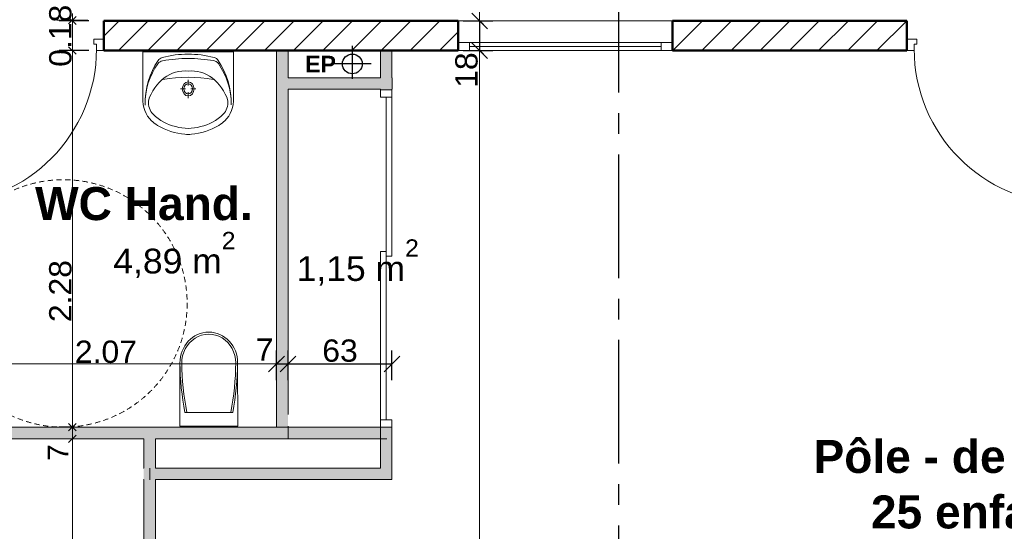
# Model space of a CAD drawing. Extents: x -61922 to 269817, y -51921 to -896.
# Tile 17 of 37: x -37133 to -31166, y -37526 to -34423. Entities that reach past the tile are written whole.
import ezdxf

# ---------------------------------------------------------------- set-up
doc = ezdxf.new("R2010")
doc.units = 0
doc.header["$LTSCALE"] = 0.1
doc.header["$MEASUREMENT"] = 0
doc.linetypes.add('AXES2', pattern=[1.125, 0.75, -0.125, 0.125, -0.125])
doc.linetypes.add('Discontinu', pattern=[529.166651, 317.499995, -211.666656])
doc.layers.get('0').update_dxf_attribs({"lineweight": 9})
doc.layers.get('Defpoints').update_dxf_attribs({"lineweight": 9})
for name, color, linetype, lineweight in [('Cloisons', 7, 'Continuous', 9), ('Cotat_ 1_50', 7, 'Continuous', 9), ('Murs Périphériques', 7, 'Continuous', 9), ('Murs Refend', 7, 'Continuous', 9), ('Plomberie Sanitaire', 7, 'Continuous', 9), ('Revetement Sols', 7, 'Continuous', 9), ('Texte 2D', 7, 'Continuous', 9), ('Toiture Terrasse', 7, 'Continuous', 9)]:
    doc.layers.add(name, color=color, linetype=linetype, lineweight=lineweight)
doc.styles.add('STYLE_GENERE_2', font='swissc.ttf', dxfattribs={"width": 1.25})
doc.styles.add('STYLE_GENERE_6', font='arialbd.ttf')
doc.dimstyles.new('COTATION_EN_M', dxfattribs={"dimtxt": 135, "dimasz": 45, "dimexe": 80, "dimexo": 10, "dimgap": 3, "dimtad": 1, "dimlfac": 0.001, "dimzin": 0, "dimdsep": 46, "dimtxsty": 'STYLE_GENERE_2', "dimblk": 'OBLIQUE', "dimcen": 2.5, "dimclrd": 256, "dimclre": 256, "dimclrt": 256, "dimadec": 0, "dimazin": 0, "dimtfac": 1, "dimtix": 1, "dimtmove": 1, "dimatfit": 3, "dimldrblk": 'OBLIQUE', "dimfxl": 100, "dimfxlon": 1, "dimtfillclr": 256, "dimtolj": 1, "dimtzin": 1, "dimlwd": -1, "dimarcsym": 0})
doc.dimstyles.new('COTE CM', dxfattribs={"dimtxt": 135, "dimasz": 95, "dimexe": 80, "dimexo": 10, "dimgap": 10, "dimtad": 1, "dimdec": 0, "dimlfac": 0.1, "dimzin": 0, "dimtxsty": 'STYLE_GENERE_2', "dimblk": 'OBLIQUE', "dimcen": 0.09, "dimclrd": 256, "dimclre": 256, "dimclrt": 256, "dimadec": 0, "dimazin": 0, "dimtfac": 1, "dimtdec": 0, "dimtmove": 1, "dimatfit": 3, "dimfxl": 100, "dimfxlon": 1, "dimtolj": 1, "dimtzin": 0, "dimarcsym": 0})
pattern_1 = [(45, (-49431.77, -45033.68), (-88.38835, 88.38835), [])]

# ---------------------------------------------------------------- blocks, each defined once
blk = doc.blocks.new('_Oblique')
at = {"color": 0, "linetype": 'ByBlock', "lineweight": -2}
blk.add_line((-0.5, -0.5), (0.5, 0.5), dxfattribs=at)
blk = doc.blocks.new('*D890')
at = {"lineweight": -2, "transparency": 16777216}
for p, q in [((-34245.6, -32842.7), (-34425.6, -32842.7)), ((-34445.6, -34430.8), (-34265.6, -34430.8))]:
    blk.add_line(p, q, dxfattribs=at)
at = {"transparency": 16777216}
blk.add_line((-34345.6, -32842.7), (-34345.6, -34430.8), dxfattribs=at)
at = {"layer": 'Defpoints', "color": 0, "transparency": 16777216}
for p in [(-34111.8, -32842.7), (-34476.6, -34430.8), (-34345.6, -34430.8)]:
    blk.add_point(p, dxfattribs=at)
at = {"transparency": 16777216, "xscale": 45, "yscale": 45, "zscale": 45}
for p, rotation in [((-34345.6, -32842.7), 90), ((-34345.6, -34430.8), 270)]:
    blk.add_blockref('_Oblique', p, dxfattribs=dict(at, rotation=rotation))
at = {"transparency": 16777216, "insert": (-34417.9, -33636.7), "char_height": 135, "attachment_point": 5, "rotation": 90, "style": 'STYLE_GENERE_2'}
blk.add_mtext('\\A1;1.59', dxfattribs=at)
blk = doc.blocks.new('*D891')
at = {"lineweight": -2, "transparency": 16777216}
for p, q in [((-34445.6, -34430.8), (-34265.6, -34430.8)), ((-34345.6, -34430.8), (-34345.6, -34610.8)), ((-34445.6, -34610.8), (-34265.6, -34610.8))]:
    blk.add_line(p, q, dxfattribs=at)
at = {"layer": 'Defpoints', "color": 0, "transparency": 16777216}
for p in [(-34476.3, -34430.8), (-34476.3, -34610.8), (-34345.6, -34610.8)]:
    blk.add_point(p, dxfattribs=at)
at = {"lineweight": -2, "transparency": 16777216, "xscale": 95, "yscale": 95, "zscale": 95}
for p, rotation in [((-34345.6, -34430.8), 90), ((-34345.6, -34610.8), 270)]:
    blk.add_blockref('_Oblique', p, dxfattribs=dict(at, rotation=rotation))
at = {"transparency": 16777216, "insert": (-34424.9, -34728.9), "char_height": 135, "attachment_point": 5, "rotation": 90, "style": 'STYLE_GENERE_2'}
blk.add_mtext('\\A1;18', dxfattribs=at)
blk = doc.blocks.new('*D892')
at = {"lineweight": -2, "transparency": 16777216}
for p, q in [((-34445.6, -34610.8), (-34265.6, -34610.8)), ((-34392.4, -41418.2), (-34265.6, -41418.2))]:
    blk.add_line(p, q, dxfattribs=at)
at = {"transparency": 16777216}
blk.add_line((-34345.6, -34610.8), (-34345.6, -41418.2), dxfattribs=at)
at = {"layer": 'Defpoints', "color": 0, "transparency": 16777216}
for p in [(-34476.3, -34610.8), (-34402.4, -41418.2), (-34345.6, -41418.2)]:
    blk.add_point(p, dxfattribs=at)
at = {"transparency": 16777216, "xscale": 45, "yscale": 45, "zscale": 45}
for p, rotation in [((-34345.6, -34610.8), 90), ((-34345.6, -41418.2), 270)]:
    blk.add_blockref('_Oblique', p, dxfattribs=dict(at, rotation=rotation))
at = {"transparency": 16777216, "insert": (-34417.9, -38014.5), "char_height": 135, "attachment_point": 5, "rotation": 90, "style": 'STYLE_GENERE_2'}
blk.add_mtext('\\A1;6.81', dxfattribs=at)
blk = doc.blocks.new('*D897')
at = {"lineweight": -2, "transparency": 16777216}
for p, q in [((-37644.1, -36610.1), (-37644.1, -36430.1)), ((-35576.6, -36610.1), (-35576.6, -36430.1))]:
    blk.add_line(p, q, dxfattribs=at)
at = {"transparency": 16777216}
blk.add_line((-37644.1, -36510.1), (-35576.6, -36510.1), dxfattribs=at)
at = {"layer": 'Defpoints', "color": 0, "transparency": 16777216}
for p in [(-35576.6, -36510.1), (-37644.1, -36894.7), (-35576.6, -36894.7)]:
    blk.add_point(p, dxfattribs=at)
at = {"transparency": 16777216, "xscale": 45, "yscale": 45, "zscale": 45, "rotation": 180}
blk.add_blockref('_Oblique', (-37644.1, -36510.1), dxfattribs=at)
at = {"transparency": 16777216, "xscale": 45, "yscale": 45, "zscale": 45}
blk.add_blockref('_Oblique', (-35576.6, -36510.1), dxfattribs=at)
at = {"transparency": 16777216, "insert": (-36610.4, -36437.7), "char_height": 135, "attachment_point": 5, "style": 'STYLE_GENERE_2'}
blk.add_mtext('\\A1;2.07', dxfattribs=at)
blk = doc.blocks.new('*D898')
at = {"lineweight": -2, "transparency": 16777216}
for p, q in [((-35576.6, -36610.1), (-35576.6, -36430.1)), ((-35506.6, -36610.1), (-35506.6, -36430.1)), ((-35576.6, -36510.1), (-35506.6, -36510.1))]:
    blk.add_line(p, q, dxfattribs=at)
at = {"layer": 'Defpoints', "color": 0, "transparency": 16777216}
for p in [(-35506.6, -36510.1), (-35576.6, -36894.7), (-35506.6, -36887.9)]:
    blk.add_point(p, dxfattribs=at)
at = {"lineweight": -2, "transparency": 16777216, "xscale": 95, "yscale": 95, "zscale": 95, "rotation": 180}
blk.add_blockref('_Oblique', (-35576.6, -36510.1), dxfattribs=at)
at = {"lineweight": -2, "transparency": 16777216, "xscale": 95, "yscale": 95, "zscale": 95}
blk.add_blockref('_Oblique', (-35506.6, -36510.1), dxfattribs=at)
at = {"transparency": 16777216, "insert": (-35648.8, -36423.6), "char_height": 135, "attachment_point": 5, "style": 'STYLE_GENERE_2'}
blk.add_mtext('\\A1;7', dxfattribs=at)
blk = doc.blocks.new('*D899')
at = {"lineweight": -2, "transparency": 16777216}
for p, q in [((-35506.6, -36610.1), (-35506.6, -36430.1)), ((-34876.8, -36610.1), (-34876.8, -36430.1)), ((-35506.6, -36510.1), (-34876.8, -36510.1))]:
    blk.add_line(p, q, dxfattribs=at)
at = {"layer": 'Defpoints', "color": 0, "transparency": 16777216}
for p in [(-34876.8, -36510.1), (-35506.6, -36887.9), (-34876.8, -36894.7)]:
    blk.add_point(p, dxfattribs=at)
at = {"lineweight": -2, "transparency": 16777216, "xscale": 95, "yscale": 95, "zscale": 95, "rotation": 180}
blk.add_blockref('_Oblique', (-35506.6, -36510.1), dxfattribs=at)
at = {"lineweight": -2, "transparency": 16777216, "xscale": 95, "yscale": 95, "zscale": 95}
blk.add_blockref('_Oblique', (-34876.8, -36510.1), dxfattribs=at)
at = {"transparency": 16777216, "insert": (-35191.7, -36430.8), "char_height": 135, "attachment_point": 5, "style": 'STYLE_GENERE_2'}
blk.add_mtext('\\A1;63', dxfattribs=at)
blk = doc.blocks.new('*D945')
at = {"lineweight": -2, "ltscale": 10, "transparency": 16777216}
for p, q in [((-49175.8, -32475.2), (-49319.8, -32583.2)), ((-46395, -36184.1), (-46539, -36292.1))]:
    blk.add_line(p, q, dxfattribs=at)
at = {"ltscale": 10, "transparency": 16777216}
blk.add_line((-49255.8, -32535.2), (-46475, -36244.1), dxfattribs=at)
at = {"layer": 'Defpoints', "color": 0, "ltscale": 10, "transparency": 16777216}
for p in [(671.9, -896.2), (-48934.3, -32294.2), (-46475, -36244.1)]:
    blk.add_point(p, dxfattribs=at)
at = {"ltscale": 10, "transparency": 16777216, "xscale": 45, "yscale": 45, "zscale": 45}
for p, rotation in [((-49255.8, -32535.2), 126.8603809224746), ((-46475, -36244.1), 306.8603809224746)]:
    blk.add_blockref('_Oblique', p, dxfattribs=dict(at, rotation=rotation))
at = {"ltscale": 10, "transparency": 16777216, "insert": (-47923.2, -34433), "char_height": 135, "attachment_point": 5, "rotation": 126.86038, "style": 'STYLE_GENERE_2'}
blk.add_mtext('\\A1;4.64', dxfattribs=at)
blk = doc.blocks.new('*D982')
at = {"ltscale": 10, "transparency": 16777216}
for p, q in [((-36813.6, -34430.8), (-36813.6, -34385.8)), ((-36813.6, -34430.8), (-36813.6, -34610.8)), ((-36813.6, -34610.8), (-36813.6, -34655.8))]:
    blk.add_line(p, q, dxfattribs=at)
at = {"lineweight": -2, "ltscale": 10, "transparency": 16777216}
for p, q in [((-36713.6, -34430.8), (-36893.6, -34430.8)), ((-36713.6, -34610.8), (-36893.6, -34610.8))]:
    blk.add_line(p, q, dxfattribs=at)
at = {"layer": 'Defpoints', "color": 0, "ltscale": 10, "transparency": 16777216}
for p in [(-36622.6, -34430.8), (-36813.6, -34610.8), (-36622.6, -34610.8)]:
    blk.add_point(p, dxfattribs=at)
at = {"ltscale": 10, "transparency": 16777216, "xscale": 45, "yscale": 45, "zscale": 45}
for p, rotation in [((-36813.6, -34430.8), 270), ((-36813.6, -34610.8), 90)]:
    blk.add_blockref('_Oblique', p, dxfattribs=dict(at, rotation=rotation))
at = {"ltscale": 10, "transparency": 16777216, "insert": (-36885.9, -34520.8), "char_height": 135, "attachment_point": 5, "rotation": 90, "style": 'STYLE_GENERE_2'}
blk.add_mtext('\\A1;0.18', dxfattribs=at)
blk = doc.blocks.new('*D983')
at = {"lineweight": -2, "ltscale": 10, "transparency": 16777216}
for p, q in [((-36713.6, -34610.8), (-36893.6, -34610.8)), ((-36813.6, -36894.7), (-36893.6, -36894.7))]:
    blk.add_line(p, q, dxfattribs=at)
at = {"ltscale": 10, "transparency": 16777216}
blk.add_line((-36813.6, -34610.8), (-36813.6, -36894.7), dxfattribs=at)
at = {"layer": 'Defpoints', "color": 0, "ltscale": 10, "transparency": 16777216}
for p in [(-36622.6, -34610.8), (-36813.6, -36894.7), (-36813.6, -36894.7)]:
    blk.add_point(p, dxfattribs=at)
at = {"ltscale": 10, "transparency": 16777216, "xscale": 45, "yscale": 45, "zscale": 45}
for p, rotation in [((-36813.6, -34610.8), 90), ((-36813.6, -36894.7), 270)]:
    blk.add_blockref('_Oblique', p, dxfattribs=dict(at, rotation=rotation))
at = {"ltscale": 10, "transparency": 16777216, "insert": (-36886, -36069.1), "char_height": 135, "attachment_point": 5, "rotation": 90, "style": 'STYLE_GENERE_2'}
blk.add_mtext('\\A1;2.28', dxfattribs=at)

msp = doc.modelspace()

# ---------------------------------------------------------------- hatches: boundary and pattern name
at = {"layer": 'Cloisons', "linetype": 'Continuous', "lineweight": 60}
for points in [[(-35576.647, -36894.662), (-35506.647, -36964.662), (-35506.647, -34610.797), (-35576.647, -34610.797)], [(-34946.816, -34775.053), (-34876.816, -34775.053), (-34876.816, -34613.915), (-34946.816, -34613.915)], [(-35506.647, -34845.053), (-34876.346, -34845.053), (-34876.346, -34775.053), (-35506.647, -34775.053)], [(-34946.816, -34847.958), (-34876.816, -34847.958), (-34876.816, -34845.053), (-34946.816, -34845.053)], [(-38276.935, -36894.662), (-38346.935, -36964.662), (-36380.551, -36964.662), (-36380.551, -36894.662)]]:
    msp.add_hatch(color=7, dxfattribs=at).paths.add_polyline_path(points, flags=0)
for points in [[(-36310.551, -36895.025), (-36380.551, -36895.025), (-36380.551, -39018.239), (-36310.551, -39018.239)], [(-36310.551, -36894.662), (-36310.551, -36964.662), (-34946.816, -36964.662), (-34946.816, -36894.662)], [(-34946.816, -37142.384), (-34876.816, -37212.384), (-34876.816, -36894.662), (-34946.816, -36894.662)], [(-36343.765, -37212.742), (-34876.816, -37212.384), (-34946.816, -37142.384), (-36343.765, -37142.742)]]:
    msp.add_hatch(color=7, dxfattribs=at).paths.add_polyline_path(points)
at = {"layer": 'Murs Refend', "linetype": 'Continuous', "lineweight": 9}
h = msp.add_hatch(dxfattribs=at)
h.set_pattern_fill('ANSI31', color=256, scale=1000, style=0)
h.set_pattern_definition(pattern_1)
h.paths.add_polyline_path([(-34476.274, -34610.797), (-34476.274, -34430.797), (-36622.558, -34430.797), (-36622.558, -34610.797)], flags=0)
h = msp.add_hatch(dxfattribs=at)
h.set_pattern_fill('ANSI31', scale=1000, style=0)
h.set_pattern_definition(pattern_1)
h.paths.add_polyline_path([(-31757.183, -34610.797), (-31757.183, -34430.797), (-33176.274, -34430.797), (-33176.274, -34610.797)], flags=0)

# ---------------------------------------------------------------- linework, layer by layer
at = {"linetype": 'AXES2', "lineweight": 30, "ltscale": 10000}
msp.add_line((-33504.127, -27365.413), (-33504.127, -43336.485), dxfattribs=at)
at = {"lineweight": 50}
for p, q in [((-36622.558, -34430.797), (-36622.558, -34610.797)), ((-34476.274, -34430.797), (-36622.558, -34430.797)), ((-34476.274, -34610.797), (-34476.274, -34430.797)), ((-33176.274, -34430.797), (-33176.274, -34610.797)), ((-31757.183, -34430.797), (-33176.274, -34430.797)), ((-31757.183, -34610.797), (-31757.183, -34430.797)), ((-36622.558, -34610.797), (-34476.274, -34610.797)), ((-33176.274, -34610.797), (-31757.183, -34610.797))]:
    msp.add_line(p, q, dxfattribs=at)
at = {"layer": 'Cloisons', "color": 7, "linetype": 'Continuous'}
for p, q in [((-35576.647, -34610.797), (-35576.647, -36894.662)), ((-35506.647, -34775.053), (-35506.647, -34610.797)), ((-34876.816, -34613.915), (-34946.816, -34613.915)), ((-34946.816, -34613.915), (-34946.816, -34775.053)), ((-34876.816, -34775.053), (-34876.816, -34613.915)), ((-34946.816, -34775.053), (-35506.647, -34775.053)), ((-34876.346, -34845.053), (-34876.346, -34775.053)), ((-35506.647, -34845.053), (-34946.816, -34845.053)), ((-35506.647, -36817.861), (-35506.647, -34845.053)), ((-34946.816, -34845.053), (-34946.816, -34847.958)), ((-34876.816, -34847.958), (-34946.816, -34847.958)), ((-34876.816, -34847.958), (-34876.816, -34845.053)), ((-36309.302, -36894.662), (-37644.128, -36894.662)), ((-34876.816, -36894.662), (-36310.551, -36894.662)), ((-35506.647, -36964.662), (-35506.647, -36887.861)), ((-34946.816, -36887.861), (-34946.816, -37142.384)), ((-34876.816, -36894.662), (-34946.816, -36894.662)), ((-38346.935, -36964.662), (-36380.551, -36964.662)), ((-36380.551, -36964.662), (-36380.551, -37142.384)), ((-36310.551, -37142.384), (-36310.551, -36964.662)), ((-36310.551, -36964.662), (-34908.408, -36964.662)), ((-36380.551, -37142.384), (-36383.481, -37142.384)), ((-36343.765, -37142.742), (-36343.765, -37212.742)), ((-34946.816, -37142.384), (-36310.551, -37142.384)), ((-36383.481, -37212.384), (-36380.551, -37212.384)), ((-36380.551, -37212.384), (-36380.551, -39018.239)), ((-36310.551, -37212.384), (-34876.816, -37212.384)), ((-36310.551, -39018.239), (-36310.551, -37212.384))]:
    msp.add_line(p, q, dxfattribs=at)
at = {"layer": 'Cloisons', "color": 59, "linetype": 'Continuous', "lineweight": 20}
for p, q in [((-34936.816, -34847.958), (-34946.816, -34847.958)), ((-34886.816, -34847.958), (-34936.816, -34847.958)), ((-34876.816, -34847.958), (-34886.816, -34847.958)), ((-34946.816, -35827.958), (-34911.816, -35827.958)), ((-34876.816, -35857.958), (-34911.816, -35857.958))]:
    msp.add_line(p, q, dxfattribs=at)
at = {"layer": 'Cloisons'}
for p, q in [((-34946.816, -34847.958), (-34946.816, -34892.958)), ((-34946.816, -34892.958), (-34891.816, -34892.958)), ((-34911.816, -35857.958), (-34911.816, -34892.958)), ((-34911.816, -34892.958), (-34876.816, -34892.958)), ((-34891.816, -34892.958), (-34876.816, -34892.958)), ((-34876.816, -34892.958), (-34876.816, -34847.958)), ((-34876.816, -34892.958), (-34876.816, -35857.958)), ((-34946.816, -36792.958), (-34946.816, -35827.958)), ((-34911.816, -35827.958), (-34911.816, -36849.662)), ((-34946.816, -36924.704), (-34946.816, -36792.958)), ((-34946.816, -36849.662), (-34876.816, -36849.662)), ((-34876.816, -37212.384), (-34876.816, -36849.662))]:
    msp.add_line(p, q, dxfattribs=at)
at = {"layer": 'Cotat_ 1_50', "color": 7, "linetype": 'Continuous', "lineweight": 20}
for p, q in [((-36719.895, -34426.671), (-36907.395, -34426.671)), ((-36719.895, -34426.671), (-36907.395, -34426.671)), ((-35576.647, -35970.356), (-35576.647, -36157.856)), ((-36813.645, -36939.662), (-36813.645, -36869.662)), ((-36813.645, -36939.662), (-36813.645, -36869.662)), ((-36719.895, -36894.662), (-36907.395, -36894.662)), ((-36719.895, -36894.662), (-36907.395, -36894.662)), ((-36719.895, -36964.662), (-36907.395, -36964.662)), ((-36813.645, -41393.239), (-36813.645, -36939.662)), ((-36813.645, -41393.239), (-36813.645, -36939.662))]:
    msp.add_line(p, q, dxfattribs=at)
at = {"layer": 'Murs Périphériques', "color": 7, "linetype": 'Continuous', "lineweight": 20}
for p, q in [((-35836.909, -34619.196), (-36386.909, -34619.196)), ((-36198.548, -34619.196), (-36025.27, -34619.196))]:
    msp.add_line(p, q, dxfattribs=at)
at = {"layer": 'Murs Périphériques', "linetype": 'Continuous'}
for p, q in [((-36386.909, -34619.196), (-36386.909, -34897.847)), ((-35836.909, -34619.196), (-35836.909, -34897.847)), ((-36158.118, -34842.766), (-36128.778, -34842.766)), ((-36111.796, -34787.304), (-36111.796, -34822.433)), ((-36094.815, -34842.766), (-36065.475, -34842.766)), ((-36111.796, -34863.099), (-36111.796, -34898.228))]:
    msp.add_line(p, q, dxfattribs=at)
for centre, major_axis, start_param, end_param in [((-36259.169, -34706.461), (0, -54.878), 3.36449729, 4.02721197), ((-36117.11, -35456.86), (0, -824.313), 3.13403876, 3.36449729), ((-36105.295, -36065.656), (0, -1407.109), 3.14722049, 3.27961188), ((-36106.05, -35456.851), (0, -824.313), 2.92004014, 3.15049868), ((-36117.176, -36065.665), (0, -1407.109), 3.00492555, 3.13731695), ((-35964.838, -34706.223), (0, -54.878), 2.25732546, 2.92004014), ((-36026.815, -34933.829), (0, -414.177), 4.02721197, 4.72957559), ((-36061.943, -34936.05), (0, -372.087), 3.98985697, 4.72555185), ((-36260.675, -34726.284), (0, -54.878), 3.27961188, 3.98985697), ((-35963.31, -34726.043), (0, -54.878), 2.29468047, 3.00492555), ((-36196.935, -34933.967), (0, -414.177), 1.55496186, 2.25732546), ((-36161.804, -34936.13), (0, -372.087), 1.55898558, 2.29468047), ((-36125.043, -35022.872), (0, -293.551), 3.71483251, 4.33623684), ((-36111.856, -35973.771), (0, -1201.049), 2.98754021, 3.29553816), ((-36131.589, -35027.613), (0, -293.427), 3.06120318, 3.68362313), ((-36092.23, -35027.613), (0, -293.427), 2.59956218, 3.22198212), ((-36098.775, -35022.872), (0, -293.551), 1.94694846, 2.56835279), ((-36247.134, -34905.023), (0, -167.512), 4.66953796, 5.60695009), ((-35976.684, -34905.023), (0, -167.512), 0.67623522, 1.61364735), ((-36270.822, -34921.804), (0, -98.712), 4.64378694, 5.57106293), ((-35952.996, -34921.804), (0, -98.712), 0.71212238, 1.63939837), ((-36135.76, -34719.996), (0, -357.272), 5.59753175, 6.10869147), ((-36088.058, -34719.996), (0, -357.272), 0.17449384, 0.68565356), ((-36097.974, -34578.167), (0, -541.737), 5.82486711, 6.20979004), ((-36111.909, -34696.456), (0, -386.162), 6.04640324, 6.51996738), ((-36125.845, -34578.167), (0, -541.737), 0.07339526, 0.4583182), ((-36111.909, -34789.984), (0, -329.268), 6.21315545, 6.35321516)]:
    msp.add_ellipse(centre, major_axis=major_axis, ratio=0.83518519, start_param=start_param, end_param=end_param, dxfattribs=at)
for major_axis in [(0, -42.683), (0, -30.488)]:
    msp.add_ellipse((-36111.796, -34842.766), major_axis=major_axis, ratio=0.83518519, dxfattribs=at)
at = {"layer": 'Murs Périphériques', "color": 7, "linetype": 'Continuous', "lineweight": 20}
for centre, start_param, end_param in [((-36199.242, -34833.124), 5.60800805, 5.80920372), ((-36024.576, -34833.124), 0.47398158, 0.67517726)]:
    msp.add_ellipse(centre, major_axis=(0, -259.477), ratio=0.83518519, start_param=start_param, end_param=end_param, dxfattribs=at)
at = {"layer": 'Murs Refend', "color": 7, "linetype": 'Continuous'}
for p, q in [((-36622.558, -34430.797), (-36622.558, -34610.797)), ((-33176.274, -34430.797), (-33176.274, -34610.797)), ((-31757.183, -34430.797), (-33176.274, -34430.797)), ((-31757.183, -34430.797), (-31757.183, -34610.797)), ((-36622.558, -34610.797), (-35576.647, -34610.797)), ((-33176.274, -34610.797), (-31757.183, -34610.797))]:
    msp.add_line(p, q, dxfattribs=at)
at = {"layer": 'Murs Refend', "linetype": 'Continuous'}
for p, q in [((-34476.274, -34430.797), (-36622.558, -34430.797)), ((-34476.274, -34430.797), (-34476.274, -34610.797)), ((-35506.647, -34610.797), (-34476.274, -34610.797))]:
    msp.add_line(p, q, dxfattribs=at)
at = {"layer": 'Murs Refend'}
for p, q in [((-33176.274, -34430.797), (-34476.274, -34430.797)), ((-33176.274, -34430.797), (-34476.274, -34430.797)), ((-36622.558, -34540.797), (-36682.558, -34540.797)), ((-36682.558, -34540.797), (-36682.558, -34570.797)), ((-31757.183, -34540.797), (-31697.183, -34540.797)), ((-31697.183, -34540.797), (-31697.183, -34570.797)), ((-36682.558, -34570.797), (-36667.558, -34570.797)), ((-36667.558, -34570.797), (-36667.558, -34610.797)), ((-34406.274, -34560.797), (-34476.274, -34560.797)), ((-34406.274, -34610.797), (-34406.274, -34560.797)), ((-33246.274, -34560.797), (-34406.274, -34560.797)), ((-33246.274, -34585.797), (-34406.274, -34585.797)), ((-33176.274, -34560.797), (-33246.274, -34560.797)), ((-33246.274, -34560.797), (-33246.274, -34610.797)), ((-31697.183, -34570.797), (-31712.183, -34570.797)), ((-31712.183, -34570.797), (-31712.183, -34610.797)), ((-36667.558, -34610.797), (-36622.558, -34610.797)), ((-34476.274, -34610.797), (-34406.274, -34610.797)), ((-33246.274, -34610.797), (-34406.274, -34610.797)), ((-33246.274, -34610.797), (-33176.274, -34610.797)), ((-31712.183, -34610.797), (-31757.183, -34610.797))]:
    msp.add_line(p, q, dxfattribs=at)
at = {"layer": 'Murs Refend', "color": 59, "linetype": 'Continuous', "lineweight": 20}
for p, q in [((-36622.558, -34550.797), (-36622.558, -34540.797)), ((-36622.558, -34600.797), (-36622.558, -34550.797)), ((-36622.558, -34610.797), (-36622.558, -34600.797)), ((-33176.274, -34610.797), (-33176.274, -34560.797))]:
    msp.add_line(p, q, dxfattribs=at)
at = {"layer": 'Murs Refend', "linetype": 'Continuous', "lineweight": 20}
msp.add_line((-34476.274, -34560.797), (-34476.274, -34610.797), dxfattribs=at)
at = {"layer": 'Murs Refend'}
for centre, radius, start, end in [((-37607.799, -34601.128), 940.24, 270.6240368, 359.9938913), ((-30772.236, -34600.797), 940, 180, 269.3937014)]:
    msp.add_arc(centre, radius, start, end, dxfattribs=at)
at = {"layer": 'Plomberie Sanitaire', "linetype": 'Continuous'}
for p, q in [((-36162.069, -36505.247), (-36161.647, -36888.245)), ((-35812.069, -36504.862), (-35811.647, -36887.86)), ((-35841.94, -36804.272), (-36131.538, -36804.591)), ((-36161.647, -36888.245), (-35811.647, -36887.86))]:
    msp.add_line(p, q, dxfattribs=at)
at = {"layer": 'Plomberie Sanitaire', "linetype": 'Discontinu'}
msp.add_circle((-36868.129, -36143.688), 750, dxfattribs=at)
at = {"layer": 'Plomberie Sanitaire', "linetype": 'Continuous'}
for centre, major_axis, start_param, end_param in [((-35987.069, -36505.054), (-0.206, 187.001), 4.71238898, 7.85398163), ((-35987.069, -36505.054), (-0.192, 174.828), 4.71238898, 7.86914717), ((-34660.909, -36482.102), (-1.765, 1604.276), 1.58419417, 1.77216375), ((-34660.909, -36482.102), (-1.752, 1592.122), 1.58419417, 1.77372234), ((-37313.276, -36485.02), (-1.752, 1592.122), 4.50946297, 4.69899114), ((-37313.276, -36485.02), (-1.765, 1604.276), 4.51102156, 4.69899114)]:
    msp.add_ellipse(centre, major_axis=major_axis, ratio=0.93582282, start_param=start_param, end_param=end_param, dxfattribs=at)
at = {"layer": 'Toiture Terrasse', "color": 7, "linetype": 'Continuous', "lineweight": 25}
for p, q in [((-35117.046, -34781.475), (-35117.046, -34582.053)), ((-35003.249, -34691.826), (-35230.843, -34691.826))]:
    msp.add_line(p, q, dxfattribs=at)
msp.add_circle((-35117.098, -34691.826), 60, dxfattribs=at)

# ---------------------------------------------------------------- block references
at = {"ltscale": 10, "xscale": 45, "yscale": 45, "zscale": 45}
for p in [(-36813.645, -34426.671), (-36813.645, -36894.662), (-36813.645, -36964.662)]:
    msp.add_blockref('_Oblique', p, dxfattribs=at)

# ---------------------------------------------------------------- texts
at = {"layer": 'Cotat_ 1_50', "color": 7, "lineweight": 20, "insert": (-36963.645, -37097.744), "char_height": 125, "attachment_point": 1, "rotation": 90, "style": 'STYLE_GENERE_2'}
msp.add_mtext('{7}', dxfattribs=at)
at = {"layer": 'Revetement Sols', "color": 7, "linetype": 'Continuous', "lineweight": 20, "char_height": 150, "attachment_point": 7, "style": 'STYLE_GENERE_2'}
for s, insert in [('{4,89 m\\A1{\\H0.7x;\\S2^  ;}}', (-36565.351, -35989.898)), ('{1,15 m\\A1{\\H0.7x;\\S2^  ;}}', (-35454.122, -36035.21))]:
    msp.add_mtext(s, dxfattribs=dict(at, insert=insert))
at = {"layer": 'Texte 2D', "color": 7, "style": 'STYLE_GENERE_6'}
for s, p in [('WC Hand.', (-37039.509, -35638.539)), ('Pôle - de 6 ANS', (-32322.659, -37171.485)), ('25 enfants', (-31974.569, -37508.229))]:
    msp.add_text(s, height=200, dxfattribs=at).set_placement(p)
at = {"layer": 'Toiture Terrasse', "color": 7, "style": 'STYLE_GENERE_6'}
msp.add_text('EP', height=100, dxfattribs=at).set_placement((-35402.748, -34742.225))

# ---------------------------------------------------------------- dimensions: what is measured, and where the dimension line sits
at = {"ltscale": 10}
for base, p1, p2, angle, picture, middle in [((-46475.035, -36244.115), (-48934.286, -32294.152), (671.887, -896.158), 126.8603809, '*D945', (-47923.248, -34433.018)), ((-36813.645, -34610.797), (-36622.558, -34430.797), (-36622.558, -34610.797), 90, '*D982', (-36885.943, -34520.797))]:
    dim = msp.add_linear_dim(base=base, p1=p1, p2=p2, angle=angle, dimstyle='COTATION_EN_M', dxfattribs=at)
    dim.commit()
    dim.dimension.update_dxf_attribs({"geometry": picture, "text_midpoint": middle})
for base, p1, p2, picture, middle in [((-34345.631, -34430.797), (-34111.791, -32842.676), (-34476.638, -34430.797), '*D890', (-34417.928, -33636.736)), ((-34345.631, -41418.239), (-34476.274, -34610.797), (-34402.399, -41418.239), '*D892', (-34417.928, -38014.518))]:
    dim = msp.add_linear_dim(base=base, p1=p1, p2=p2, angle=90, dimstyle='COTATION_EN_M')
    dim.commit()
    dim.dimension.update_dxf_attribs({"geometry": picture, "text_midpoint": middle})
dim = msp.add_linear_dim(base=(-34345.631, -34610.797), p1=(-34476.274, -34430.797), p2=(-34476.274, -34610.797), angle=90, dimstyle='COTE CM')
dim.commit()
dim.dimension.update_dxf_attribs({"geometry": '*D891', "text_midpoint": (-34345.631, -34728.916), "dimtype": 160})
dim = msp.add_linear_dim(base=(-36813.645, -36894.662), p1=(-36622.558, -34610.797), p2=(-36813.645, -36894.662), angle=90, dimstyle='COTATION_EN_M', dxfattribs=at)
dim.commit()
dim.dimension.update_dxf_attribs({"geometry": '*D983', "text_midpoint": (-36813.645, -36069.139), "dimtype": 160})
dim = msp.add_linear_dim(base=(-35506.647, -36510.072), p1=(-35576.647, -36894.662), p2=(-35506.647, -36887.861), dimstyle='COTE CM')
dim.commit()
dim.dimension.update_dxf_attribs({"geometry": '*D898', "text_midpoint": (-35648.835, -36501.101), "dimtype": 160})
for base, p1, p2, dimstyle, picture, middle in [((-35576.647, -36510.072), (-37644.128, -36894.662), (-35576.647, -36894.662), 'COTATION_EN_M', '*D897', (-36610.388, -36437.687)), ((-34876.816, -36510.072), (-35506.647, -36887.861), (-34876.816, -36894.662), 'COTE CM', '*D899', (-35191.732, -36430.775))]:
    dim = msp.add_linear_dim(base=base, p1=p1, p2=p2, dimstyle=dimstyle)
    dim.commit()
    dim.dimension.update_dxf_attribs({"geometry": picture, "text_midpoint": middle})

doc.saveas('drawing.dxf')
